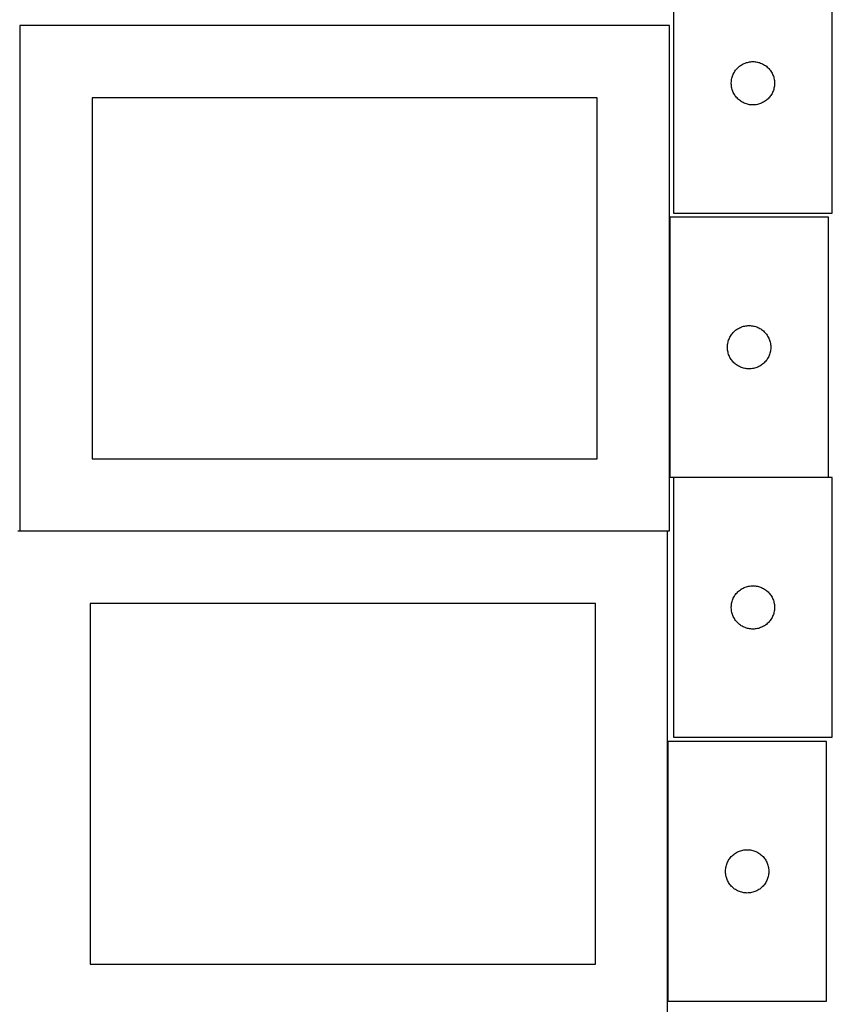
# Model space of a CAD drawing. Header units: millimetres. Extents: x 7 to 1493, y 7 to 2993.
# Tile 3 of 14: x 908 to 1471, y 731 to 1413. Entities that reach past the tile are written whole.
import ezdxf

# ---------------------------------------------------------------- set-up
doc = ezdxf.new("R2010")
doc.units = ezdxf.units.MM
doc.layers.add('COMMON', color=5, linetype='CONTINUOUS', true_color=0x0000ff)
doc.layers.add('CUT', color=7, linetype='CONTINUOUS', true_color=0x000000)

msp = doc.modelspace()

# ---------------------------------------------------------------- linework, layer by layer
at = {"layer": 'COMMON'}
for p, q in [((908.149576, 1408.449547), (908.149576, 1062.423823)), ((1358.349577, 1275.673403), (1358.349577, 1095.673403)), ((1361.099119, 1095.573402), (1468.449578, 1095.573402)), ((1356.924737, 1058.349547), (908.249577, 1058.349547)), ((1357.024737, 912.623842), (1357.024737, 732.623842))]:
    msp.add_line(p, q, dxfattribs=at)
at = {"layer": 'CUT'}
for p, q in [((1361.099119, 1458.522962), (1361.099119, 1278.522962)), ((1471.099119, 1278.522962), (1471.099119, 1458.522962)), ((1358.249577, 1408.449547), (908.249577, 1408.449547)), ((908.249577, 1408.449547), (908.249577, 1058.449547)), ((1358.249577, 1058.449547), (1358.249577, 1408.449547)), ((1404.10153, 1377.526177), (1404.580912, 1378.13186)), ((1404.580912, 1378.13186), (1405.090839, 1378.712062)), ((1405.090839, 1378.712062), (1405.629957, 1379.265245)), ((1405.629957, 1379.265245), (1406.196837, 1379.789941)), ((1406.196837, 1379.789941), (1406.789977, 1380.28476)), ((1406.789977, 1380.28476), (1407.407803, 1380.748387)), ((1407.407803, 1380.748387), (1408.048676, 1381.179596)), ((1408.048676, 1381.179596), (1408.710898, 1381.577241)), ((1408.710898, 1381.577241), (1409.392712, 1381.940269)), ((1409.392712, 1381.940269), (1410.092311, 1382.267716)), ((1410.092311, 1382.267716), (1410.807838, 1382.558715)), ((1410.807838, 1382.558715), (1411.537397, 1382.812493)), ((1411.537397, 1382.812493), (1412.279052, 1383.028378)), ((1412.279052, 1383.028378), (1413.030838, 1383.205798)), ((1413.030838, 1383.205798), (1413.79076, 1383.344281)), ((1413.79076, 1383.344281), (1414.556804, 1383.443461)), ((1414.556804, 1383.443461), (1415.326938, 1383.503074)), ((1415.326938, 1383.503074), (1416.099119, 1383.522962)), ((1416.099119, 1383.522962), (1416.8713, 1383.503074)), ((1416.8713, 1383.503074), (1417.641434, 1383.443461)), ((1417.641434, 1383.443461), (1418.407478, 1383.344281)), ((1418.407478, 1383.344281), (1419.1674, 1383.205798)), ((1419.1674, 1383.205798), (1419.919186, 1383.028378)), ((1419.919186, 1383.028378), (1420.660842, 1382.812493)), ((1420.660842, 1382.812493), (1421.3904, 1382.558715)), ((1421.3904, 1382.558715), (1422.105928, 1382.267716)), ((1422.105928, 1382.267716), (1422.805526, 1381.940269)), ((1422.805526, 1381.940269), (1423.48734, 1381.577241)), ((1423.48734, 1381.577241), (1424.149562, 1381.179596)), ((1424.149562, 1381.179596), (1424.790436, 1380.748387)), ((1424.790436, 1380.748387), (1425.408261, 1380.28476)), ((1425.408261, 1380.28476), (1426.001401, 1379.789941)), ((1426.001401, 1379.789941), (1426.568281, 1379.265245)), ((1426.568281, 1379.265245), (1427.1074, 1378.712062)), ((1427.1074, 1378.712062), (1427.617326, 1378.13186)), ((1427.617326, 1378.13186), (1428.096708, 1377.526177)), ((1401.223279, 1370.448938), (1401.34215, 1371.212174)), ((1401.34215, 1371.212174), (1401.500154, 1371.968279)), ((1401.500154, 1371.968279), (1401.696871, 1372.715247)), ((1401.696871, 1372.715247), (1401.931781, 1373.451098)), ((1401.931781, 1373.451098), (1402.20426, 1374.173881)), ((1402.20426, 1374.173881), (1402.513585, 1374.881678)), ((1402.513585, 1374.881678), (1402.858937, 1375.572614)), ((1402.858937, 1375.572614), (1403.2394, 1376.244854)), ((1403.2394, 1376.244854), (1403.653964, 1376.896618)), ((1403.653964, 1376.896618), (1404.10153, 1377.526177)), ((1428.096708, 1377.526177), (1428.544274, 1376.896618)), ((1428.544274, 1376.896618), (1428.958839, 1376.244854)), ((1428.958839, 1376.244854), (1429.339301, 1375.572614)), ((1429.339301, 1375.572614), (1429.684653, 1374.881678)), ((1429.684653, 1374.881678), (1429.993979, 1374.173881)), ((1429.993979, 1374.173881), (1430.266458, 1373.451098)), ((1430.266458, 1373.451098), (1430.501367, 1372.715247)), ((1430.501367, 1372.715247), (1430.698085, 1371.968279)), ((1430.698085, 1371.968279), (1430.856088, 1371.212174)), ((1430.856088, 1371.212174), (1430.974959, 1370.448938)), ((1401.104092, 1368.909181), (1401.143856, 1369.680594)), ((1401.104092, 1368.136744), (1401.104092, 1368.909181)), ((1401.143856, 1367.36533), (1401.104092, 1368.136744)), ((1401.143856, 1369.680594), (1401.223279, 1370.448938)), ((1401.223279, 1366.596987), (1401.143856, 1367.36533)), ((1401.34215, 1365.833751), (1401.223279, 1366.596987)), ((1401.500154, 1365.077646), (1401.34215, 1365.833751)), ((1401.696871, 1364.330678), (1401.500154, 1365.077646)), ((1401.931781, 1363.594827), (1401.696871, 1364.330678)), ((1430.501367, 1364.330678), (1430.266458, 1363.594827)), ((1430.698085, 1365.077646), (1430.501367, 1364.330678)), ((1430.856088, 1365.833751), (1430.698085, 1365.077646)), ((1430.974959, 1366.596987), (1430.856088, 1365.833751)), ((1430.974959, 1370.448938), (1431.054382, 1369.680594)), ((1431.054382, 1367.36533), (1430.974959, 1366.596987)), ((1431.054382, 1369.680594), (1431.094146, 1368.909181)), ((1431.094146, 1368.136744), (1431.054382, 1367.36533)), ((1431.094146, 1368.909181), (1431.094146, 1368.136744)), ((1308.249577, 1358.449547), (958.249577, 1358.449547)), ((958.249577, 1358.449547), (958.249577, 1108.449547)), ((1308.249577, 1108.449547), (1308.249577, 1358.449547)), ((1402.20426, 1362.872044), (1401.931781, 1363.594827)), ((1402.513585, 1362.164247), (1402.20426, 1362.872044)), ((1402.858937, 1361.473311), (1402.513585, 1362.164247)), ((1403.2394, 1360.80107), (1402.858937, 1361.473311)), ((1403.653964, 1360.149307), (1403.2394, 1360.80107)), ((1404.10153, 1359.519748), (1403.653964, 1360.149307)), ((1404.580912, 1358.914065), (1404.10153, 1359.519748)), ((1405.090839, 1358.333862), (1404.580912, 1358.914065)), ((1405.629957, 1357.78068), (1405.090839, 1358.333862)), ((1406.196837, 1357.255983), (1405.629957, 1357.78068)), ((1406.789977, 1356.761165), (1406.196837, 1357.255983)), ((1426.001401, 1357.255983), (1425.408261, 1356.761165)), ((1426.568281, 1357.78068), (1426.001401, 1357.255983)), ((1427.1074, 1358.333862), (1426.568281, 1357.78068)), ((1427.617326, 1358.914065), (1427.1074, 1358.333862)), ((1428.096708, 1359.519748), (1427.617326, 1358.914065)), ((1428.544274, 1360.149307), (1428.096708, 1359.519748)), ((1428.958839, 1360.80107), (1428.544274, 1360.149307)), ((1429.339301, 1361.473311), (1428.958839, 1360.80107)), ((1429.684653, 1362.164247), (1429.339301, 1361.473311)), ((1429.993979, 1362.872044), (1429.684653, 1362.164247)), ((1430.266458, 1363.594827), (1429.993979, 1362.872044)), ((1407.407803, 1356.297537), (1406.789977, 1356.761165)), ((1408.048676, 1355.866329), (1407.407803, 1356.297537)), ((1408.710898, 1355.468684), (1408.048676, 1355.866329)), ((1409.392712, 1355.105656), (1408.710898, 1355.468684)), ((1410.092311, 1354.778209), (1409.392712, 1355.105656)), ((1410.807838, 1354.48721), (1410.092311, 1354.778209)), ((1411.537397, 1354.233432), (1410.807838, 1354.48721)), ((1412.279052, 1354.017547), (1411.537397, 1354.233432)), ((1413.030838, 1353.840127), (1412.279052, 1354.017547)), ((1413.79076, 1353.701644), (1413.030838, 1353.840127)), ((1414.556804, 1353.602464), (1413.79076, 1353.701644)), ((1415.326938, 1353.542851), (1414.556804, 1353.602464)), ((1416.099119, 1353.522962), (1415.326938, 1353.542851)), ((1416.8713, 1353.542851), (1416.099119, 1353.522962)), ((1417.641434, 1353.602464), (1416.8713, 1353.542851)), ((1418.407478, 1353.701644), (1417.641434, 1353.602464)), ((1419.1674, 1353.840127), (1418.407478, 1353.701644)), ((1419.919186, 1354.017547), (1419.1674, 1353.840127)), ((1420.660842, 1354.233432), (1419.919186, 1354.017547)), ((1421.3904, 1354.48721), (1420.660842, 1354.233432)), ((1422.105928, 1354.778209), (1421.3904, 1354.48721)), ((1422.805526, 1355.105656), (1422.105928, 1354.778209)), ((1423.48734, 1355.468684), (1422.805526, 1355.105656)), ((1424.149562, 1355.866329), (1423.48734, 1355.468684)), ((1424.790436, 1356.297537), (1424.149562, 1355.866329)), ((1425.408261, 1356.761165), (1424.790436, 1356.297537)), ((1468.449578, 1275.673403), (1358.449578, 1275.673403)), ((1358.449578, 1275.673403), (1358.449578, 1095.673403)), ((1361.099119, 1278.522962), (1471.099119, 1278.522962)), ((1468.449578, 1095.673403), (1468.449578, 1275.673403)), ((1410.381297, 1200.356238), (1411.141219, 1200.494721)), ((1411.141219, 1200.494721), (1411.907263, 1200.593901)), ((1411.907263, 1200.593901), (1412.677397, 1200.653514)), ((1412.677397, 1200.653514), (1413.449578, 1200.673403)), ((1413.449578, 1200.673403), (1414.221759, 1200.653514)), ((1414.221759, 1200.653514), (1414.991893, 1200.593901)), ((1414.991893, 1200.593901), (1415.757937, 1200.494721)), ((1415.757937, 1200.494721), (1416.517859, 1200.356238)), ((1400.589858, 1193.395295), (1401.004423, 1194.047059)), ((1401.004423, 1194.047059), (1401.451989, 1194.676617)), ((1401.451989, 1194.676617), (1401.931371, 1195.282301)), ((1401.931371, 1195.282301), (1402.441297, 1195.862503)), ((1402.441297, 1195.862503), (1402.980416, 1196.415686)), ((1402.980416, 1196.415686), (1403.547296, 1196.940382)), ((1403.547296, 1196.940382), (1404.140436, 1197.4352)), ((1404.140436, 1197.4352), (1404.758261, 1197.898828)), ((1404.758261, 1197.898828), (1405.399135, 1198.330036)), ((1405.399135, 1198.330036), (1406.061357, 1198.727681)), ((1406.061357, 1198.727681), (1406.743171, 1199.090709)), ((1406.743171, 1199.090709), (1407.442769, 1199.418156)), ((1407.442769, 1199.418156), (1408.158297, 1199.709155)), ((1408.158297, 1199.709155), (1408.887855, 1199.962934)), ((1408.887855, 1199.962934), (1409.629511, 1200.178819)), ((1409.629511, 1200.178819), (1410.381297, 1200.356238)), ((1416.517859, 1200.356238), (1417.269645, 1200.178819)), ((1417.269645, 1200.178819), (1418.0113, 1199.962934)), ((1418.0113, 1199.962934), (1418.740859, 1199.709155)), ((1418.740859, 1199.709155), (1419.456386, 1199.418156)), ((1419.456386, 1199.418156), (1420.155985, 1199.090709)), ((1420.155985, 1199.090709), (1420.837799, 1198.727681)), ((1420.837799, 1198.727681), (1421.500021, 1198.330036)), ((1421.500021, 1198.330036), (1422.140894, 1197.898828)), ((1422.140894, 1197.898828), (1422.75872, 1197.4352)), ((1422.75872, 1197.4352), (1423.35186, 1196.940382)), ((1423.35186, 1196.940382), (1423.91874, 1196.415686)), ((1423.91874, 1196.415686), (1424.457858, 1195.862503)), ((1424.457858, 1195.862503), (1424.967785, 1195.282301)), ((1424.967785, 1195.282301), (1425.447167, 1194.676617)), ((1425.447167, 1194.676617), (1425.894733, 1194.047059)), ((1425.894733, 1194.047059), (1426.309297, 1193.395295)), ((1398.454551, 1186.059622), (1398.494315, 1186.831035)), ((1398.494315, 1186.831035), (1398.573738, 1187.599378)), ((1398.573738, 1187.599378), (1398.692609, 1188.362614)), ((1398.692609, 1188.362614), (1398.850612, 1189.118719)), ((1398.850612, 1189.118719), (1399.04733, 1189.865687)), ((1399.04733, 1189.865687), (1399.282239, 1190.601539)), ((1399.282239, 1190.601539), (1399.554718, 1191.324321)), ((1399.554718, 1191.324321), (1399.864044, 1192.032119)), ((1399.864044, 1192.032119), (1400.209396, 1192.723054)), ((1400.209396, 1192.723054), (1400.589858, 1193.395295)), ((1426.309297, 1193.395295), (1426.68976, 1192.723054)), ((1426.68976, 1192.723054), (1427.035112, 1192.032119)), ((1427.035112, 1192.032119), (1427.344437, 1191.324321)), ((1427.344437, 1191.324321), (1427.616916, 1190.601539)), ((1427.616916, 1190.601539), (1427.851826, 1189.865687)), ((1427.851826, 1189.865687), (1428.048544, 1189.118719)), ((1428.048544, 1189.118719), (1428.206547, 1188.362614)), ((1428.206547, 1188.362614), (1428.325418, 1187.599378)), ((1428.325418, 1187.599378), (1428.404841, 1186.831035)), ((1428.404841, 1186.831035), (1428.444605, 1186.059622)), ((1398.454551, 1185.287184), (1398.454551, 1186.059622)), ((1398.494315, 1184.515771), (1398.454551, 1185.287184)), ((1398.573738, 1183.747428), (1398.494315, 1184.515771)), ((1398.692609, 1182.984191), (1398.573738, 1183.747428)), ((1398.850612, 1182.228087), (1398.692609, 1182.984191)), ((1399.04733, 1181.481118), (1398.850612, 1182.228087)), ((1399.282239, 1180.745267), (1399.04733, 1181.481118)), ((1399.554718, 1180.022484), (1399.282239, 1180.745267)), ((1399.864044, 1179.314687), (1399.554718, 1180.022484)), ((1427.344437, 1180.022484), (1427.035112, 1179.314687)), ((1427.616916, 1180.745267), (1427.344437, 1180.022484)), ((1427.851826, 1181.481118), (1427.616916, 1180.745267)), ((1428.048544, 1182.228087), (1427.851826, 1181.481118)), ((1428.206547, 1182.984191), (1428.048544, 1182.228087)), ((1428.325418, 1183.747428), (1428.206547, 1182.984191)), ((1428.404841, 1184.515771), (1428.325418, 1183.747428)), ((1428.444605, 1185.287184), (1428.404841, 1184.515771)), ((1428.444605, 1186.059622), (1428.444605, 1185.287184)), ((1400.209396, 1178.623752), (1399.864044, 1179.314687)), ((1400.589858, 1177.951511), (1400.209396, 1178.623752)), ((1401.004423, 1177.299747), (1400.589858, 1177.951511)), ((1401.451989, 1176.670189), (1401.004423, 1177.299747)), ((1401.931371, 1176.064505), (1401.451989, 1176.670189)), ((1402.441297, 1175.484303), (1401.931371, 1176.064505)), ((1402.980416, 1174.93112), (1402.441297, 1175.484303)), ((1403.547296, 1174.406424), (1402.980416, 1174.93112)), ((1404.140436, 1173.911606), (1403.547296, 1174.406424)), ((1404.758261, 1173.447978), (1404.140436, 1173.911606)), ((1405.399135, 1173.016769), (1404.758261, 1173.447978)), ((1422.140894, 1173.447978), (1421.500021, 1173.016769)), ((1422.75872, 1173.911606), (1422.140894, 1173.447978)), ((1423.35186, 1174.406424), (1422.75872, 1173.911606)), ((1423.91874, 1174.93112), (1423.35186, 1174.406424)), ((1424.457858, 1175.484303), (1423.91874, 1174.93112)), ((1424.967785, 1176.064505), (1424.457858, 1175.484303)), ((1425.447167, 1176.670189), (1424.967785, 1176.064505)), ((1425.894733, 1177.299747), (1425.447167, 1176.670189)), ((1426.309297, 1177.951511), (1425.894733, 1177.299747)), ((1426.68976, 1178.623752), (1426.309297, 1177.951511)), ((1427.035112, 1179.314687), (1426.68976, 1178.623752)), ((1406.061357, 1172.619124), (1405.399135, 1173.016769)), ((1406.743171, 1172.256097), (1406.061357, 1172.619124)), ((1407.442769, 1171.928649), (1406.743171, 1172.256097)), ((1408.158297, 1171.637651), (1407.442769, 1171.928649)), ((1408.887855, 1171.383872), (1408.158297, 1171.637651)), ((1409.629511, 1171.167987), (1408.887855, 1171.383872)), ((1410.381297, 1170.990568), (1409.629511, 1171.167987)), ((1411.141219, 1170.852084), (1410.381297, 1170.990568)), ((1411.907263, 1170.752905), (1411.141219, 1170.852084)), ((1412.677397, 1170.693292), (1411.907263, 1170.752905)), ((1413.449578, 1170.673403), (1412.677397, 1170.693292)), ((1414.221759, 1170.693292), (1413.449578, 1170.673403)), ((1414.991893, 1170.752905), (1414.221759, 1170.693292)), ((1415.757937, 1170.852084), (1414.991893, 1170.752905)), ((1416.517859, 1170.990568), (1415.757937, 1170.852084)), ((1417.269645, 1171.167987), (1416.517859, 1170.990568)), ((1418.0113, 1171.383872), (1417.269645, 1171.167987)), ((1418.740859, 1171.637651), (1418.0113, 1171.383872)), ((1419.456386, 1171.928649), (1418.740859, 1171.637651)), ((1420.155985, 1172.256097), (1419.456386, 1171.928649)), ((1420.837799, 1172.619124), (1420.155985, 1172.256097)), ((1421.500021, 1173.016769), (1420.837799, 1172.619124)), ((958.249577, 1108.449547), (1308.249577, 1108.449547)), ((1358.449578, 1095.673403), (1468.449578, 1095.673403)), ((1471.099119, 1095.473402), (1361.099119, 1095.473402)), ((1361.099119, 1095.473402), (1361.099119, 915.473402)), ((1471.099119, 915.473402), (1471.099119, 1095.473402)), ((1356.924737, 1058.249546), (906.924737, 1058.249546)), ((908.249577, 1058.449547), (1358.249577, 1058.449547)), ((1356.924737, 708.249546), (1356.924737, 1058.249546)), ((1405.629957, 1016.215685), (1406.196837, 1016.740381)), ((1406.196837, 1016.740381), (1406.789977, 1017.235199)), ((1406.789977, 1017.235199), (1407.407803, 1017.698827)), ((1407.407803, 1017.698827), (1408.048676, 1018.130035)), ((1408.048676, 1018.130035), (1408.710898, 1018.52768)), ((1408.710898, 1018.52768), (1409.392712, 1018.890708)), ((1409.392712, 1018.890708), (1410.092311, 1019.218155)), ((1410.092311, 1019.218155), (1410.807838, 1019.509154)), ((1410.807838, 1019.509154), (1411.537397, 1019.762933)), ((1411.537397, 1019.762933), (1412.279052, 1019.978818)), ((1412.279052, 1019.978818), (1413.030838, 1020.156237)), ((1413.030838, 1020.156237), (1413.79076, 1020.29472)), ((1413.79076, 1020.29472), (1414.556804, 1020.3939)), ((1414.556804, 1020.3939), (1415.326938, 1020.453513)), ((1415.326938, 1020.453513), (1416.099119, 1020.473402)), ((1416.099119, 1020.473402), (1416.8713, 1020.453513)), ((1416.8713, 1020.453513), (1417.641434, 1020.3939)), ((1417.641434, 1020.3939), (1418.407478, 1020.29472)), ((1418.407478, 1020.29472), (1419.1674, 1020.156237)), ((1419.1674, 1020.156237), (1419.919186, 1019.978818)), ((1419.919186, 1019.978818), (1420.660842, 1019.762933)), ((1420.660842, 1019.762933), (1421.3904, 1019.509154)), ((1421.3904, 1019.509154), (1422.105928, 1019.218155)), ((1422.105928, 1019.218155), (1422.805526, 1018.890708)), ((1422.805526, 1018.890708), (1423.48734, 1018.52768)), ((1423.48734, 1018.52768), (1424.149562, 1018.130035)), ((1424.149562, 1018.130035), (1424.790436, 1017.698827)), ((1424.790436, 1017.698827), (1425.408261, 1017.235199)), ((1425.408261, 1017.235199), (1426.001401, 1016.740381)), ((1426.001401, 1016.740381), (1426.568281, 1016.215685)), ((1401.500154, 1008.918718), (1401.696871, 1009.665686)), ((1401.696871, 1009.665686), (1401.931781, 1010.401538)), ((1401.931781, 1010.401538), (1402.20426, 1011.12432)), ((1402.20426, 1011.12432), (1402.513585, 1011.832118)), ((1402.513585, 1011.832118), (1402.858937, 1012.523053)), ((1402.858937, 1012.523053), (1403.2394, 1013.195294)), ((1403.2394, 1013.195294), (1403.653964, 1013.847058)), ((1403.653964, 1013.847058), (1404.10153, 1014.476616)), ((1404.10153, 1014.476616), (1404.580912, 1015.0823)), ((1404.580912, 1015.0823), (1405.090839, 1015.662502)), ((1405.090839, 1015.662502), (1405.629957, 1016.215685)), ((1426.568281, 1016.215685), (1427.1074, 1015.662502)), ((1427.1074, 1015.662502), (1427.617326, 1015.0823)), ((1427.617326, 1015.0823), (1428.096708, 1014.476616)), ((1428.096708, 1014.476616), (1428.544274, 1013.847058)), ((1428.544274, 1013.847058), (1428.958839, 1013.195294)), ((1428.958839, 1013.195294), (1429.339301, 1012.523053)), ((1429.339301, 1012.523053), (1429.684653, 1011.832118)), ((1429.684653, 1011.832118), (1429.993979, 1011.12432)), ((1429.993979, 1011.12432), (1430.266458, 1010.401538)), ((1430.266458, 1010.401538), (1430.501367, 1009.665686)), ((1430.501367, 1009.665686), (1430.698085, 1008.918718)), ((1306.924737, 1008.249546), (956.924737, 1008.249546)), ((956.924737, 1008.249546), (956.924737, 758.249546)), ((1306.924737, 758.249546), (1306.924737, 1008.249546)), ((1401.104092, 1005.859621), (1401.143856, 1006.631034)), ((1401.104092, 1005.087183), (1401.104092, 1005.859621)), ((1401.143856, 1004.31577), (1401.104092, 1005.087183)), ((1401.143856, 1006.631034), (1401.223279, 1007.399377)), ((1401.223279, 1003.547427), (1401.143856, 1004.31577)), ((1401.223279, 1007.399377), (1401.34215, 1008.162613)), ((1401.34215, 1002.78419), (1401.223279, 1003.547427)), ((1401.34215, 1008.162613), (1401.500154, 1008.918718)), ((1401.500154, 1002.028086), (1401.34215, 1002.78419)), ((1430.698085, 1008.918718), (1430.856088, 1008.162613)), ((1430.856088, 1002.78419), (1430.698085, 1002.028086)), ((1430.856088, 1008.162613), (1430.974959, 1007.399377)), ((1430.974959, 1003.547427), (1430.856088, 1002.78419)), ((1430.974959, 1007.399377), (1431.054382, 1006.631034)), ((1431.054382, 1004.31577), (1430.974959, 1003.547427)), ((1431.054382, 1006.631034), (1431.094146, 1005.859621)), ((1431.094146, 1005.087183), (1431.054382, 1004.31577)), ((1431.094146, 1005.859621), (1431.094146, 1005.087183)), ((1401.696871, 1001.281117), (1401.500154, 1002.028086)), ((1401.931781, 1000.545266), (1401.696871, 1001.281117)), ((1402.20426, 999.822483), (1401.931781, 1000.545266)), ((1402.513585, 999.114686), (1402.20426, 999.822483)), ((1402.858937, 998.423751), (1402.513585, 999.114686)), ((1403.2394, 997.75151), (1402.858937, 998.423751)), ((1403.653964, 997.099746), (1403.2394, 997.75151)), ((1404.10153, 996.470188), (1403.653964, 997.099746)), ((1404.580912, 995.864504), (1404.10153, 996.470188)), ((1405.090839, 995.284302), (1404.580912, 995.864504)), ((1427.617326, 995.864504), (1427.1074, 995.284302)), ((1428.096708, 996.470188), (1427.617326, 995.864504)), ((1428.544274, 997.099746), (1428.096708, 996.470188)), ((1428.958839, 997.75151), (1428.544274, 997.099746)), ((1429.339301, 998.423751), (1428.958839, 997.75151)), ((1429.684653, 999.114686), (1429.339301, 998.423751)), ((1429.993979, 999.822483), (1429.684653, 999.114686)), ((1430.266458, 1000.545266), (1429.993979, 999.822483)), ((1430.501367, 1001.281117), (1430.266458, 1000.545266)), ((1430.698085, 1002.028086), (1430.501367, 1001.281117)), ((1405.629957, 994.731119), (1405.090839, 995.284302)), ((1406.196837, 994.206423), (1405.629957, 994.731119)), ((1406.789977, 993.711605), (1406.196837, 994.206423)), ((1407.407803, 993.247977), (1406.789977, 993.711605)), ((1408.048676, 992.816768), (1407.407803, 993.247977)), ((1408.710898, 992.419123), (1408.048676, 992.816768)), ((1409.392712, 992.056096), (1408.710898, 992.419123)), ((1410.092311, 991.728648), (1409.392712, 992.056096)), ((1410.807838, 991.43765), (1410.092311, 991.728648)), ((1411.537397, 991.183871), (1410.807838, 991.43765)), ((1412.279052, 990.967986), (1411.537397, 991.183871)), ((1413.030838, 990.790567), (1412.279052, 990.967986)), ((1413.79076, 990.652083), (1413.030838, 990.790567)), ((1414.556804, 990.552904), (1413.79076, 990.652083)), ((1415.326938, 990.493291), (1414.556804, 990.552904)), ((1416.099119, 990.473402), (1415.326938, 990.493291)), ((1416.8713, 990.493291), (1416.099119, 990.473402)), ((1417.641434, 990.552904), (1416.8713, 990.493291)), ((1418.407478, 990.652083), (1417.641434, 990.552904)), ((1419.1674, 990.790567), (1418.407478, 990.652083)), ((1419.919186, 990.967986), (1419.1674, 990.790567)), ((1420.660842, 991.183871), (1419.919186, 990.967986)), ((1421.3904, 991.43765), (1420.660842, 991.183871)), ((1422.105928, 991.728648), (1421.3904, 991.43765)), ((1422.805526, 992.056096), (1422.105928, 991.728648)), ((1423.48734, 992.419123), (1422.805526, 992.056096)), ((1424.149562, 992.816768), (1423.48734, 992.419123)), ((1424.790436, 993.247977), (1424.149562, 992.816768)), ((1425.408261, 993.711605), (1424.790436, 993.247977)), ((1426.001401, 994.206423), (1425.408261, 993.711605)), ((1426.568281, 994.731119), (1426.001401, 994.206423)), ((1427.1074, 995.284302), (1426.568281, 994.731119)), ((1361.099119, 915.473402), (1471.099119, 915.473402)), ((1467.124738, 912.623842), (1357.124738, 912.623842)), ((1357.124738, 912.623842), (1357.124738, 732.623842)), ((1467.124738, 732.623842), (1467.124738, 912.623842)), ((1400.127149, 831.627057), (1400.606531, 832.23274)), ((1400.606531, 832.23274), (1401.116457, 832.812942)), ((1401.116457, 832.812942), (1401.655575, 833.366125)), ((1401.655575, 833.366125), (1402.222456, 833.890821)), ((1402.222456, 833.890821), (1402.815595, 834.385639)), ((1402.815595, 834.385639), (1403.433421, 834.849267)), ((1403.433421, 834.849267), (1404.074295, 835.280476)), ((1404.074295, 835.280476), (1404.736517, 835.678121)), ((1404.736517, 835.678121), (1405.418331, 836.041149)), ((1405.418331, 836.041149), (1406.117929, 836.368596)), ((1406.117929, 836.368596), (1406.833456, 836.659595)), ((1406.833456, 836.659595), (1407.563015, 836.913373)), ((1407.563015, 836.913373), (1408.304671, 837.129258)), ((1408.304671, 837.129258), (1409.056457, 837.306678)), ((1409.056457, 837.306678), (1409.816379, 837.445161)), ((1409.816379, 837.445161), (1410.582423, 837.54434)), ((1410.582423, 837.54434), (1411.352556, 837.603954)), ((1411.352556, 837.603954), (1412.124738, 837.623842)), ((1412.124738, 837.623842), (1412.896919, 837.603954)), ((1412.896919, 837.603954), (1413.667053, 837.54434)), ((1413.667053, 837.54434), (1414.433096, 837.445161)), ((1414.433096, 837.445161), (1415.193019, 837.306678)), ((1415.193019, 837.306678), (1415.944804, 837.129258)), ((1415.944804, 837.129258), (1416.68646, 836.913373)), ((1416.68646, 836.913373), (1417.416019, 836.659595)), ((1417.416019, 836.659595), (1418.131546, 836.368596)), ((1418.131546, 836.368596), (1418.831144, 836.041149)), ((1418.831144, 836.041149), (1419.512959, 835.678121)), ((1419.512959, 835.678121), (1420.175181, 835.280476)), ((1420.175181, 835.280476), (1420.816054, 834.849267)), ((1420.816054, 834.849267), (1421.43388, 834.385639)), ((1421.43388, 834.385639), (1422.027019, 833.890821)), ((1422.027019, 833.890821), (1422.5939, 833.366125)), ((1422.5939, 833.366125), (1423.133018, 832.812942)), ((1423.133018, 832.812942), (1423.642944, 832.23274)), ((1423.642944, 832.23274), (1424.122326, 831.627057)), ((1397.248897, 824.549818), (1397.367768, 825.313054)), ((1397.367768, 825.313054), (1397.525772, 826.069158)), ((1397.525772, 826.069158), (1397.722489, 826.816127)), ((1397.722489, 826.816127), (1397.957399, 827.551978)), ((1397.957399, 827.551978), (1398.229878, 828.274761)), ((1398.229878, 828.274761), (1398.539204, 828.982558)), ((1398.539204, 828.982558), (1398.884556, 829.673493)), ((1398.884556, 829.673493), (1399.265018, 830.345734)), ((1399.265018, 830.345734), (1399.679582, 830.997498)), ((1399.679582, 830.997498), (1400.127149, 831.627057)), ((1424.122326, 831.627057), (1424.569893, 830.997498)), ((1424.569893, 830.997498), (1424.984457, 830.345734)), ((1424.984457, 830.345734), (1425.36492, 829.673493)), ((1425.36492, 829.673493), (1425.710272, 828.982558)), ((1425.710272, 828.982558), (1426.019597, 828.274761)), ((1426.019597, 828.274761), (1426.292076, 827.551978)), ((1426.292076, 827.551978), (1426.526986, 826.816127)), ((1426.526986, 826.816127), (1426.723703, 826.069158)), ((1426.723703, 826.069158), (1426.881707, 825.313054)), ((1426.881707, 825.313054), (1427.000578, 824.549818)), ((1397.129711, 823.010061), (1397.169475, 823.781474)), ((1397.129711, 822.237624), (1397.129711, 823.010061)), ((1397.169475, 821.46621), (1397.129711, 822.237624)), ((1397.169475, 823.781474), (1397.248897, 824.549818)), ((1397.248897, 820.697867), (1397.169475, 821.46621)), ((1397.367768, 819.934631), (1397.248897, 820.697867)), ((1397.525772, 819.178526), (1397.367768, 819.934631)), ((1397.722489, 818.431558), (1397.525772, 819.178526)), ((1426.723703, 819.178526), (1426.526986, 818.431558)), ((1426.881707, 819.934631), (1426.723703, 819.178526)), ((1427.000578, 820.697867), (1426.881707, 819.934631)), ((1427.000578, 824.549818), (1427.08, 823.781474)), ((1427.08, 821.46621), (1427.000578, 820.697867)), ((1427.08, 823.781474), (1427.119765, 823.010061)), ((1427.119765, 822.237624), (1427.08, 821.46621)), ((1427.119765, 823.010061), (1427.119765, 822.237624)), ((1397.957399, 817.695707), (1397.722489, 818.431558)), ((1398.229878, 816.972924), (1397.957399, 817.695707)), ((1398.539204, 816.265126), (1398.229878, 816.972924)), ((1398.884556, 815.574191), (1398.539204, 816.265126)), ((1399.265018, 814.90195), (1398.884556, 815.574191)), ((1399.679582, 814.250186), (1399.265018, 814.90195)), ((1400.127149, 813.620628), (1399.679582, 814.250186)), ((1400.606531, 813.014945), (1400.127149, 813.620628)), ((1401.116457, 812.434742), (1400.606531, 813.014945)), ((1401.655575, 811.881559), (1401.116457, 812.434742)), ((1402.222456, 811.356863), (1401.655575, 811.881559)), ((1422.5939, 811.881559), (1422.027019, 811.356863)), ((1423.133018, 812.434742), (1422.5939, 811.881559)), ((1423.642944, 813.014945), (1423.133018, 812.434742)), ((1424.122326, 813.620628), (1423.642944, 813.014945)), ((1424.569893, 814.250186), (1424.122326, 813.620628)), ((1424.984457, 814.90195), (1424.569893, 814.250186)), ((1425.36492, 815.574191), (1424.984457, 814.90195)), ((1425.710272, 816.265126), (1425.36492, 815.574191)), ((1426.019597, 816.972924), (1425.710272, 816.265126)), ((1426.292076, 817.695707), (1426.019597, 816.972924)), ((1426.526986, 818.431558), (1426.292076, 817.695707)), ((1402.815595, 810.862045), (1402.222456, 811.356863)), ((1403.433421, 810.398417), (1402.815595, 810.862045)), ((1404.074295, 809.967209), (1403.433421, 810.398417)), ((1404.736517, 809.569564), (1404.074295, 809.967209)), ((1405.418331, 809.206536), (1404.736517, 809.569564)), ((1406.117929, 808.879089), (1405.418331, 809.206536)), ((1406.833456, 808.58809), (1406.117929, 808.879089)), ((1407.563015, 808.334312), (1406.833456, 808.58809)), ((1408.304671, 808.118426), (1407.563015, 808.334312)), ((1409.056457, 807.941007), (1408.304671, 808.118426)), ((1409.816379, 807.802524), (1409.056457, 807.941007)), ((1410.582423, 807.703344), (1409.816379, 807.802524)), ((1411.352556, 807.643731), (1410.582423, 807.703344)), ((1412.124738, 807.623842), (1411.352556, 807.643731)), ((1412.896919, 807.643731), (1412.124738, 807.623842)), ((1413.667053, 807.703344), (1412.896919, 807.643731)), ((1414.433096, 807.802524), (1413.667053, 807.703344)), ((1415.193019, 807.941007), (1414.433096, 807.802524)), ((1415.944804, 808.118426), (1415.193019, 807.941007)), ((1416.68646, 808.334312), (1415.944804, 808.118426)), ((1417.416019, 808.58809), (1416.68646, 808.334312)), ((1418.131546, 808.879089), (1417.416019, 808.58809)), ((1418.831144, 809.206536), (1418.131546, 808.879089)), ((1419.512959, 809.569564), (1418.831144, 809.206536)), ((1420.175181, 809.967209), (1419.512959, 809.569564)), ((1420.816054, 810.398417), (1420.175181, 809.967209)), ((1421.43388, 810.862045), (1420.816054, 810.398417)), ((1422.027019, 811.356863), (1421.43388, 810.862045)), ((956.924737, 758.249546), (1306.924737, 758.249546)), ((1357.124738, 732.623842), (1467.124738, 732.623842))]:
    msp.add_line(p, q, dxfattribs=at)

doc.saveas('drawing.dxf')
